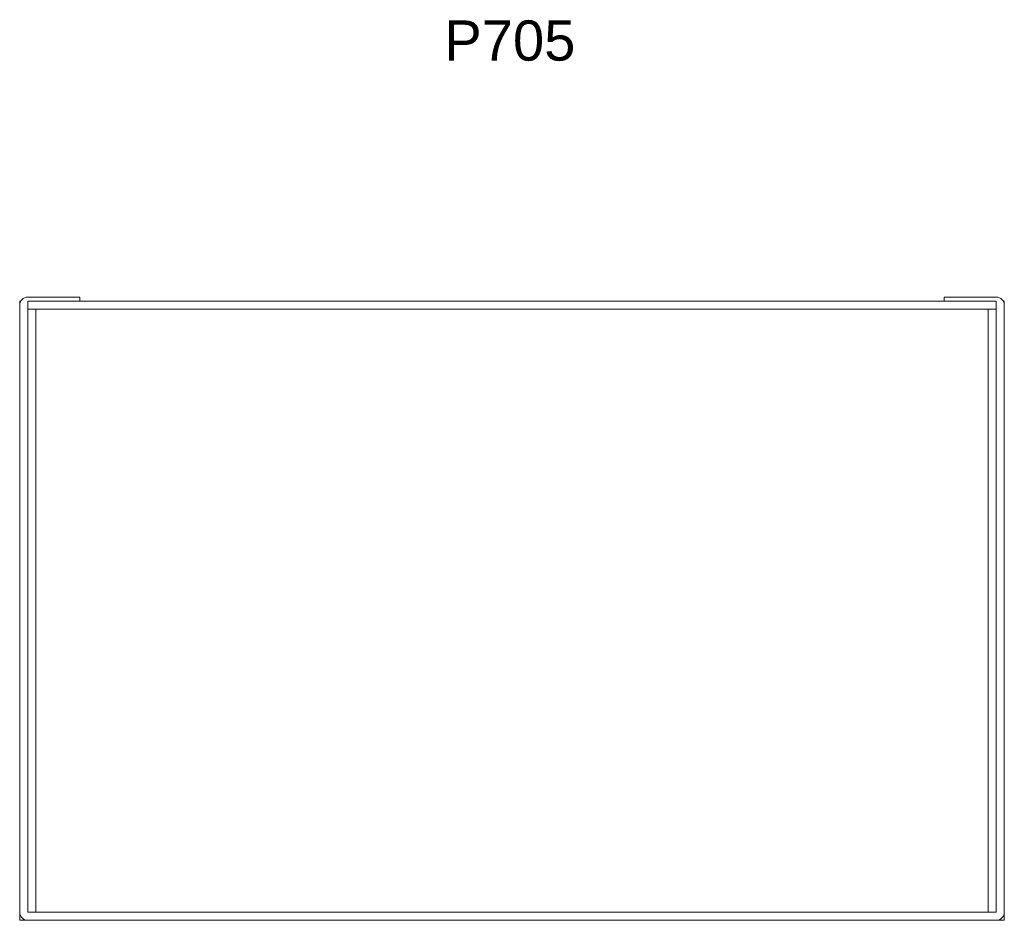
# Model space of a CAD drawing. Header units: millimetres. Extents: x 906 to 1151, y 760 to 984.
import ezdxf

# ---------------------------------------------------------------- set-up
doc = ezdxf.new("R2010")
doc.units = ezdxf.units.MM
doc.layers.add('A-GENM', color=13, linetype='Continuous', lineweight=18)
doc.layers.add('A-GENM-IDEN', color=13, linetype='Continuous', lineweight=9)
doc.styles.add('Arial', font='arial.ttf', dxfattribs={"height": 10})

# ---------------------------------------------------------------- blocks, each defined once
blk = doc.blocks.new('DBLTD_Duten_WasteBins_P705 - Wall Mounted Bin-462543-Level 0')
at = {"layer": 'A-GENM'}
for p, q in [((-122.5, 299), (-122.23, 299)), ((-122.5, 299), (-122.5, 298)), ((-107.5, 300), (-120.5, 300)), ((120.5, 299), (-120.5, 299)), ((-120.5, 299), (-120.5, 297)), ((-120.5, 147), (-120.5, 299)), ((-120.5, 299), (-107.5, 299)), ((-107.5, 299), (-107.5, 300)), ((120.5, 300), (107.5, 300)), ((107.5, 300), (107.5, 299)), ((107.5, 299), (120.5, 299)), ((120.5, 297), (120.5, 299)), ((120.5, 299), (120.5, 147)), ((122.23, 299), (122.5, 299)), ((122.5, 298), (122.5, 299)), ((-122.5, 298), (-122.5, 147)), ((-120.5, 297), (120.5, 297)), ((-118.52, 297), (-118.52, 287)), ((118.52, 287), (118.52, 297)), ((122.5, 147), (122.5, 298)), ((-118.52, 287), (-118.52, 157)), ((118.52, 157), (118.52, 287)), ((-118.52, 157), (-118.52, 147)), ((118.52, 147), (118.52, 157)), ((-122.5, 147), (-122.5, 145)), ((-122.5, 145), (-120.5, 145)), ((120.5, 147), (-120.5, 147)), ((-120.5, 145), (120.5, 145)), ((120.5, 145), (122.5, 145)), ((122.5, 145), (122.5, 147))]:
    blk.add_line(p, q, dxfattribs=at)
for centre, start, end in [((-120.5, 298), 90, 180), ((120.5, 298), 0, 90), ((-120.5, 147), 180, 270), ((120.5, 147), 270, 360)]:
    blk.add_arc(centre, 2, start, end, dxfattribs=at)

msp = doc.modelspace()

# ---------------------------------------------------------------- block references
at = {"layer": 'A-GENM'}
msp.add_blockref('DBLTD_Duten_WasteBins_P705 - Wall Mounted Bin-462543-Level 0', (1028.79, 615.23), dxfattribs=at)

# ---------------------------------------------------------------- texts
at = {"layer": 'A-GENM-IDEN', "insert": (1011.94, 984.03), "char_height": 10, "width": 40.4852, "attachment_point": 1, "style": 'Arial'}
msp.add_mtext('P705', dxfattribs=at)

doc.saveas('drawing.dxf')
